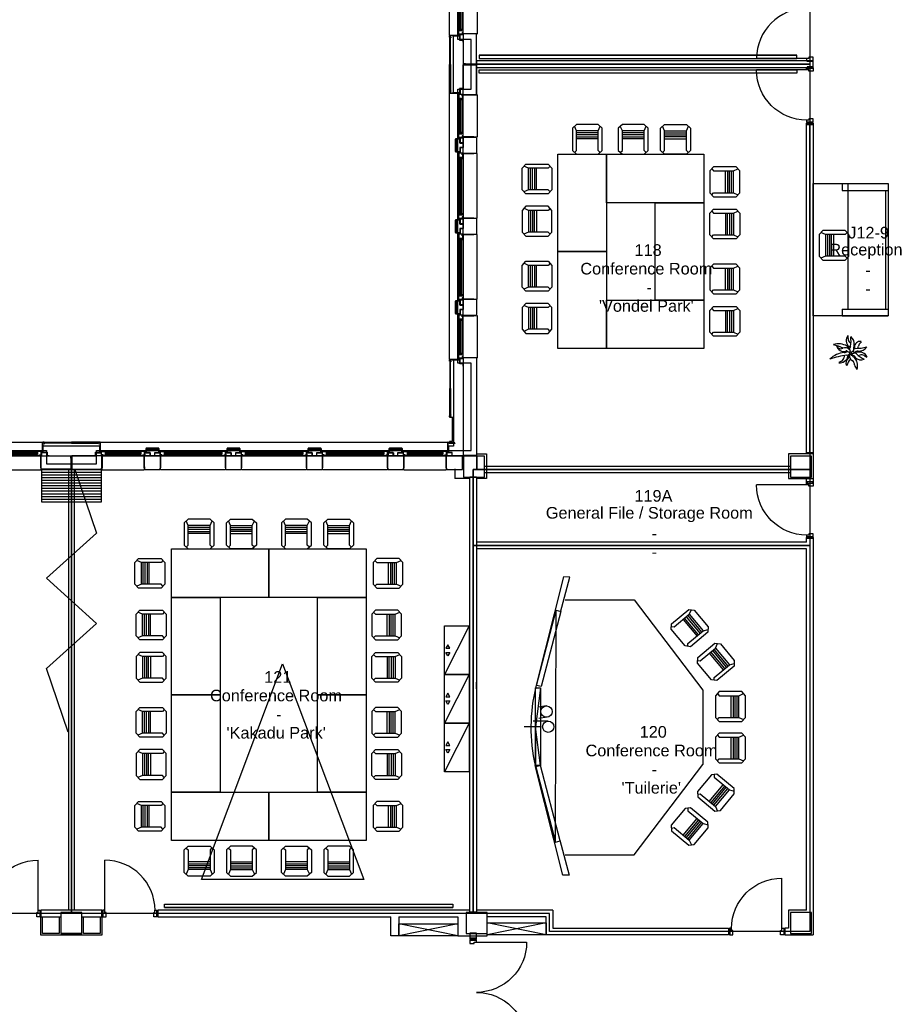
# Model space of a CAD drawing. Header units: millimetres. Extents: x 11314 to 117107, y -3618 to 64487.
# Tile 22 of 36: x 66742 to 83093, y 19993 to 38225. Entities that reach past the tile are written whole.
import ezdxf

# ---------------------------------------------------------------- set-up
doc = ezdxf.new("R2010")
doc.units = ezdxf.units.MM
doc.header["$MEASUREMENT"] = 0
doc.layers.get('0').update_dxf_attribs({"linetype": 'CONTINUOUS'})
for name, color, linetype in [('A-GLAZ', 8, 'CONTINUOUS'), ('A-WALL', 7, 'CONTINUOUS'), ('F-PROT-EQPM', 8, 'CONTINUOUS'), ('I-DOOR', 9, 'CONTINUOUS'), ('I-FURN', 8, 'CONTINUOUS'), ('I-FURN-CHAR', 9, 'CONTINUOUS'), ('I-FURN-CONF', 9, 'CONTINUOUS'), ('I-GLAZ', 8, 'CONTINUOUS'), ('I-WALL', 8, 'CONTINUOUS'), ('PDF_Text', 7, 'CONTINUOUS'), ('S-COLS', 7, 'CONTINUOUS'), ('triGrossAreaLayer', 7, 'CONTINUOUS'), ('triLabelLayer', 7, 'CONTINUOUS'), ('triMeasuredGrossAreaLayer', 7, 'CONTINUOUS'), ('triSpaceLayer', 7, 'CONTINUOUS')]:
    doc.layers.add(name, color=color, linetype=linetype)
doc.styles.add('FDC_ZONE', font='romans.shx', dxfattribs={"height": 500})
doc.styles.add('PDF Helvetica', font='Helvetica.ttf')

# ---------------------------------------------------------------- blocks, each defined once
blk = doc.blocks.new('DD930-125')
for p, q in [((-57.5, -54.5), (-987.5, -54.5)), ((-57.5, -1914.5), (-987.5, -1914.5))]:
    blk.add_line(p, q)
for points in [[(-50, -21.5), (-50, 20.5), (50, 20.5), (50, -21.5)], [(-50, -21.5), (-50, 20.5), (50, 20.5), (50, -21.5)], [(-50, -21.5), (-50, 20.5), (50, 20.5), (50, -21.5)], [(-50, -21.5), (-50, 20.5), (50, 20.5), (50, -21.5)], [(-50, -1947.5), (-50, -1989.5), (50, -1989.5), (50, -1947.5)], [(-50, -1947.5), (-50, -1989.5), (50, -1989.5), (50, -1947.5)], [(-50, -1947.5), (-50, -1989.5), (50, -1989.5), (50, -1947.5)], [(-50, -1947.5), (-50, -1989.5), (50, -1989.5), (50, -1947.5)]]:
    blk.add_lwpolyline(points, close=True)
for points in [[(53.5, -12.5), (62.5, -12.5), (62.5, -79.5), (-17.5, -79.5), (-17.5, -54.5), (-62.5, -54.5), (-62.5, -12.5), (-53.5, -12.5), (-53.5, -21.5), (53.5, -21.5), (53.5, -12.5)], [(53.5, -12.5), (62.5, -12.5), (62.5, -79.5), (-17.5, -79.5), (-17.5, -54.5), (-62.5, -54.5), (-62.5, -12.5), (-53.5, -12.5), (-53.5, -21.5), (53.5, -21.5), (53.5, -12.5)], [(53.5, -1956.5), (62.5, -1956.5), (62.5, -1889.5), (-17.5, -1889.5), (-17.5, -1914.5), (-62.5, -1914.5), (-62.5, -1956.5), (-53.5, -1956.5), (-53.5, -1947.5), (53.5, -1947.5), (53.5, -1956.5)], [(53.5, -1956.5), (62.5, -1956.5), (62.5, -1889.5), (-17.5, -1889.5), (-17.5, -1914.5), (-62.5, -1914.5), (-62.5, -1956.5), (-53.5, -1956.5), (-53.5, -1947.5), (53.5, -1947.5), (53.5, -1956.5)]]:
    blk.add_lwpolyline(points)
for centre, start, end in [((-57.5, -54.5), 180, 270), ((-57.5, -1914.5), 90, 180)]:
    blk.add_arc(centre, 930, start, end)
blk = doc.blocks.new('I-930-125')
blk.add_line((984, -58), (984, -988))
for points in [[(20, -50), (-1, -50), (-1, 50), (20, 50)], [(20, -50), (-1, -50), (-1, 50), (20, 50)], [(1039, -50), (1018, -50), (1018, 50), (1039, 50)], [(1039, -50), (1018, -50), (1018, 50), (1039, 50)]]:
    blk.add_lwpolyline(points, close=True)
for points in [[(12, 54), (12, 62), (78, 62), (78, -18), (54, -18), (54, -62), (12, -62), (12, -54), (20, -54), (20, 54), (12, 54)], [(1026, 54), (1026, 62), (960, 62), (960, -18), (984, -18), (984, -62), (1026, -62), (1026, -54), (1018, -54), (1018, 54), (1026, 54)]]:
    blk.add_lwpolyline(points)
blk.add_arc((984, -57), 931, 180.0526, 270.009)
blk = doc.blocks.new('CHAIR10')
for p, q in [((-201, 267), (-276, 198)), ((-276, 198), (-276, -218)), ((-201, 147), (-239, 233)), ((201, 267), (-201, 267)), ((276, 198), (201, 267)), ((201, 147), (239, 233)), ((276, -218), (276, 198)), ((-201, -218), (-201, 147)), ((201, 147), (-201, 147)), ((201, 111), (-201, 111)), ((201, 74), (-201, 74)), ((-201, 37), (201, 37)), ((201, 0), (-201, 0)), ((201, -218), (201, 147)), ((-276, -218), (-201, -286)), ((-239, -252), (-201, -218)), ((-201, -286), (201, -286)), ((201, -286), (276, -218)), ((239, -252), (201, -218))]:
    blk.add_line(p, q)
blk = doc.blocks.new('TEKSTOR1')
blk.add_line((-900, 0), (0, -457))
for points in [[(-900, -457), (-900, 0), (0, 0), (0, -457)], [(-554, -394), (-488, -432), (-488, -356)], [(-346, -394), (-412, -432), (-412, -356)]]:
    blk.add_lwpolyline(points, close=True)
blk = doc.blocks.new('WINDOW-JAMB')
for p, q in [((-107, -58), (-107, -63)), ((-107, -63), (-19, -63)), ((-19, -63), (-19, -58))]:
    blk.add_line(p, q)
at = {"ltscale": 0.05}
blk.add_lwpolyline([(-155, -2), (-115, -2, -0.414214), (-113, -3), (-113, -58, 0.414214), (-112, -60), (-15, -60)], format="xyb", dxfattribs=at)
blk.add_lwpolyline([(-111, -58), (-15, -58), (-15, 0), (-111, 0)], close=True)
at = {"flags": 128}
blk.add_lwpolyline([(-30, -70), (-30, -79), (88, -79), (88, -75), (61, -75), (61, -27), (80, -27), (80, -34), (86, -34), (86, -9), (20, -9), (20, -17), (-8, -17), (-8, -69), (-30, -69)], close=True, dxfattribs=at)
blk.add_lwpolyline([(-15, -14), (-15, -3, -0.414343), (-12, 0), (-11, 0, -0.414214), (-8, -3), (-8, -14, -0.414214), (-11, -17), (-12, -17, -0.414214)], format="xyb", close=True)
at = {"extrusion": (0, 0, -1)}
blk.add_ellipse((5, 0), major_axis=(2.6, 23.3), ratio=0.438242, start_param=3.847731, end_param=4.666449, dxfattribs=at)
blk = doc.blocks.new('GL-835')
for p, q in [((304, -259), (-304, -259)), ((304, -284), (-304, -284)), ((-303, -310), (-303, -298)), ((301, -325), (-301, -325)), ((301, -329), (-301, -329)), ((303, -310), (303, -298))]:
    blk.add_line(p, q)
blk.add_lwpolyline([(-389, -250), (-389, -50), (-395, 5), (-391, 10), (391, 10), (395, 5), (389, -50), (389, -250), (-389, -250)])
for points in [[(-315, -316), (-315, -293), (315, -293), (315, -316)], [(315, -298), (315, -310), (-315, -310), (-315, -298)]]:
    blk.add_lwpolyline(points, close=True)
blk.add_blockref('WINDOW-JAMB', (-389, -250))
at = {"extrusion": (0, 0, -1), "zscale": -1}
blk.add_blockref('WINDOW-JAMB', (-389, -250), dxfattribs=at)
blk = doc.blocks.new('GL-1250')
for p, q in [((-510, -259), (510, -259)), ((-510, -284), (510, -284)), ((-509, -310), (-509, -298)), ((-507, -325), (507, -325)), ((-507, -329), (507, -329)), ((509, -310), (509, -298))]:
    blk.add_line(p, q)
blk.add_lwpolyline([(595, -250), (595, -50), (601, 5), (597, 10), (-597, 10), (-601, 5), (-595, -50), (-595, -250), (595, -250)])
for points in [[(525, -316), (525, -293), (-525, -293), (-525, -316)], [(-525, -298), (-525, -310), (525, -310), (525, -298)]]:
    blk.add_lwpolyline(points, close=True)
blk.add_blockref('WINDOW-JAMB', (-595, -250))
at = {"extrusion": (0, 0, -1), "zscale": -1}
blk.add_blockref('WINDOW-JAMB', (-595, -250), dxfattribs=at)
blk = doc.blocks.new('KYTKA')
for centre, radius, start, end in [((67, 170), 124, 143.3338, 228.7733), ((-584, 230), 556, 356.576, 1.4127), ((41, 193), 69.6, 176.576, 235.4997), ((-401, 162), 416, 348.7996, 8.7563), ((-67, 120), 132, 349.5835, 54.0103), ((150, 74), 81.6, 77.857, 184.5747), ((141, 154), 28.5, 330.0977, 351.4932), ((-171, -156), 274, 61.9859, 106.3591), ((-459, -701), 834, 64.8199, 75.3289), ((-95, 113), 108, 194.25, 286.2443), ((-509, -133), 384, 29.7242, 35.5463), ((-137, 115), 69.6, 236.576, 295.4997), ((-72, -23), 83.1, 37.6112, 115.4903), ((-82, 53), 63, 265.288, 311.9753), ((-38, -68), 82.1, 96.878, 108.7733), ((-14, 44), 45.6, 220.7645, 287.4781), ((14, 113), 63, 205.288, 251.3136), ((-69, 15), 82.1, 36.6703, 48.7733), ((56, 41), 63.2, 140.7172, 217.4188), ((-63, 61), 98.2, 39.074, 49.2218), ((22, 34), 35, 270.5146, 1.5802), ((114, 60), 63, 145.288, 203.427), ((85, -28), 78.7, 91.2858, 113.4596), ((-11, 83), 82.1, 334.0034, 348.7733), ((119, -53), 63, 85.288, 143.427), ((87, 613), 563, 269.5857, 286.7311), ((17, 103), 112, 332.5831, 349.7055), ((135, 144), 135, 265.288, 328.9155), ((196, 77), 69.6, 116.576, 175.4997), ((-51, -369), 360, 95.6502, 134.2711), ((136, -1410), 1371, 97.6365, 108.6124), ((120, -637), 556, 116.576, 121.4127), ((-154, -43), 124, 263.3338, 348.7733), ((-159, -78), 69.6, 296.576, 355.4997), ((-8, -80), 81.9, 163.6806, 182.2686), ((29, -168), 90, 127.3197, 205.7328), ((354, -384), 443, 141.8366, 156.3351), ((-44, -7), 43.7, 267.7462, 315.8958), ((49, -83), 82.1, 152.8818, 168.7733), ((-77, -60), 63, 325.288, 17.7021), ((82, -51), 95.8, 151.8396, 241.4537), ((27, -23), 28, 173.4091, 275.9291), ((36, -80), 76.8, 39.812, 109.1534), ((41, 11), 37.6, 227.5678, 315.2989), ((52, -20), 33.2, 168.0235, 225.483), ((106, -16), 82.1, 199.8507, 228.7733), ((23, -113), 63, 25.288, 83.427), ((-26, -61), 59.2, 6.4746, 9.6634), ((-3, -193), 69.6, 356.576, 55.4997), ((-47, -205), 161, 337.8164, 52.4268), ((76, 67), 82.1, 259.8507, 288.7733), ((165, 3), 124, 226.3042, 292.8124), ((375, 259), 403, 225.9294, 246.1843), ((142, -128), 124, 23.3338, 108.7733), ((97, 48), 111, 285.7416, 295.3073), ((175, -116), 69.6, 56.576, 115.4997), ((519, 406), 556, 236.576, 241.4127), ((1367, 381), 1424, 203.9738, 206.9955)]:
    blk.add_arc(centre, radius, start, end)

msp = doc.modelspace()

# ---------------------------------------------------------------- linework, layer by layer
at = {"layer": 'A-GLAZ'}
for p, q in [((74698, 37936), (74698, 44360)), ((74698, 31936), (74698, 36860)), ((67160, 30398), (60736, 30398)), ((74660, 30398), (68236, 30398))]:
    msp.add_line(p, q, dxfattribs=at)
at = {"layer": 'A-WALL'}
for p, q in [((74808, 35782), (74808, 36014)), ((74808, 36014), (74808, 35782)), ((74810, 36014), (74810, 35782)), ((74812, 36018), (74882, 36018)), ((74882, 36016), (74812, 36016)), ((74883, 36019), (74883, 36034)), ((74883, 36034), (74885, 36034)), ((74885, 36034), (74885, 36019)), ((74812, 35780), (74882, 35780)), ((74882, 35780), (74812, 35780)), ((74882, 35778), (74812, 35778)), ((74812, 35778), (74882, 35778)), ((74883, 35762), (74883, 35777)), ((74883, 35777), (74883, 35762)), ((74885, 35762), (74883, 35762)), ((74883, 35762), (74885, 35762)), ((74885, 35777), (74885, 35762)), ((74885, 35762), (74885, 35777)), ((74808, 34282), (74808, 34514)), ((74808, 34514), (74808, 34282)), ((74810, 34514), (74810, 34282)), ((74812, 34518), (74882, 34518)), ((74882, 34516), (74812, 34516)), ((74883, 34519), (74883, 34534)), ((74883, 34534), (74885, 34534)), ((74885, 34534), (74885, 34519)), ((74812, 34280), (74882, 34280)), ((74882, 34280), (74812, 34280)), ((74882, 34278), (74812, 34278)), ((74812, 34278), (74882, 34278)), ((74883, 34262), (74883, 34277)), ((74883, 34277), (74883, 34262)), ((74885, 34277), (74885, 34262)), ((74885, 34262), (74885, 34277)), ((74885, 34262), (74883, 34262)), ((74883, 34262), (74885, 34262)), ((74808, 32782), (74808, 33014)), ((74808, 33014), (74808, 32782)), ((74810, 33014), (74810, 32782)), ((74812, 33018), (74882, 33018)), ((74882, 33016), (74812, 33016)), ((74883, 33019), (74883, 33034)), ((74883, 33034), (74885, 33034)), ((74885, 33034), (74885, 33019)), ((74812, 32780), (74882, 32780)), ((74882, 32780), (74812, 32780)), ((74882, 32778), (74812, 32778)), ((74812, 32778), (74882, 32778)), ((74883, 32762), (74883, 32777)), ((74883, 32777), (74883, 32762)), ((74885, 32762), (74883, 32762)), ((74883, 32762), (74885, 32762)), ((74885, 32777), (74885, 32762)), ((74885, 32762), (74885, 32777)), ((74769, 31921), (74769, 30328)), ((74881, 31921), (74769, 31921)), ((74696, 30869), (74696, 30891)), ((74698, 30891), (74698, 30869)), ((74700, 30895), (74717, 30895)), ((74717, 30893), (74700, 30893)), ((74700, 30867), (74742, 30867)), ((74742, 30865), (74700, 30865)), ((74719, 30897), (74719, 30905)), ((74719, 30905), (74721, 30905)), ((74721, 30905), (74721, 30897)), ((74747, 30860), (74747, 30417)), ((74749, 30417), (74749, 30860)), ((69078, 30284), (69078, 30214)), ((69080, 30214), (69080, 30284)), ((69314, 30288), (69082, 30288)), ((69082, 30288), (69314, 30288)), ((69082, 30286), (69314, 30286)), ((69316, 30284), (69316, 30214)), ((69316, 30214), (69316, 30284)), ((69318, 30214), (69318, 30284)), ((69318, 30284), (69318, 30214)), ((70578, 30284), (70578, 30214)), ((70580, 30214), (70580, 30284)), ((70814, 30288), (70582, 30288)), ((70582, 30288), (70814, 30288)), ((70582, 30286), (70814, 30286)), ((70816, 30284), (70816, 30214)), ((70816, 30214), (70816, 30284)), ((70818, 30214), (70818, 30284)), ((70818, 30284), (70818, 30214)), ((72078, 30284), (72078, 30214)), ((72080, 30214), (72080, 30284)), ((72314, 30288), (72082, 30288)), ((72082, 30288), (72314, 30288)), ((72082, 30286), (72314, 30286)), ((72316, 30284), (72316, 30214)), ((72316, 30214), (72316, 30284)), ((72318, 30214), (72318, 30284)), ((72318, 30284), (72318, 30214)), ((73578, 30284), (73578, 30214)), ((73580, 30214), (73580, 30284)), ((73814, 30288), (73582, 30288)), ((73582, 30288), (73814, 30288)), ((73582, 30286), (73814, 30286)), ((73816, 30284), (73816, 30214)), ((73816, 30214), (73816, 30284)), ((73818, 30214), (73818, 30284)), ((73818, 30284), (73818, 30214)), ((74664, 30215), (74664, 30396)), ((74666, 30396), (74666, 30215)), ((74668, 30400), (74690, 30400)), ((74690, 30398), (74668, 30398)), ((74769, 30328), (74678, 30328)), ((74678, 30328), (74678, 30217)), ((74692, 30383), (74692, 30396)), ((74694, 30396), (74694, 30383)), ((74696, 30381), (74797, 30381)), ((74797, 30379), (74696, 30379)), ((74697, 30411), (74697, 30389)), ((74699, 30389), (74699, 30411)), ((74745, 30415), (74701, 30415)), ((74745, 30413), (74701, 30413)), ((74797, 30387), (74701, 30387)), ((74701, 30385), (74797, 30385)), ((74797, 30385), (74797, 30387)), ((74797, 30381), (74797, 30379)), ((69077, 30213), (69062, 30213)), ((69062, 30213), (69062, 30211)), ((69062, 30211), (69077, 30211)), ((69334, 30213), (69319, 30213)), ((69319, 30213), (69334, 30213)), ((69319, 30211), (69334, 30211)), ((69334, 30211), (69319, 30211)), ((69334, 30211), (69334, 30213)), ((69334, 30213), (69334, 30211)), ((70577, 30213), (70562, 30213)), ((70562, 30213), (70562, 30211)), ((70562, 30211), (70577, 30211)), ((70834, 30213), (70819, 30213)), ((70819, 30213), (70834, 30213)), ((70819, 30211), (70834, 30211)), ((70834, 30211), (70819, 30211)), ((70834, 30211), (70834, 30213)), ((70834, 30213), (70834, 30211)), ((72077, 30213), (72062, 30213)), ((72062, 30213), (72062, 30211)), ((72062, 30211), (72077, 30211)), ((72334, 30213), (72319, 30213)), ((72319, 30213), (72334, 30213)), ((72319, 30211), (72334, 30211)), ((72334, 30211), (72319, 30211)), ((72334, 30211), (72334, 30213)), ((72334, 30213), (72334, 30211)), ((73577, 30213), (73562, 30213)), ((73562, 30213), (73562, 30211)), ((73562, 30211), (73577, 30211)), ((73834, 30213), (73819, 30213)), ((73819, 30213), (73834, 30213)), ((73819, 30211), (73834, 30211)), ((73834, 30211), (73819, 30211)), ((73834, 30211), (73834, 30213)), ((73834, 30213), (73834, 30211)), ((74644, 30213), (74662, 30213)), ((74644, 30211), (74644, 30213)), ((74662, 30211), (74644, 30211))]:
    msp.add_line(p, q, dxfattribs=at)
for points in [[(74881, 37931), (74699, 37931, 0.414213), (74695, 37927), (74695, 37904, 0.414214), (74699, 37900), (74716, 37900, -0.414214), (74718, 37898), (74718, 37891), (74720, 37891), (74720, 37898, 0.414214), (74716, 37902), (74699, 37902, -0.414214), (74697, 37904), (74697, 37927, -0.414213), (74699, 37929), (74881, 37929), (74881, 37931)], [(74881, 36865), (74699, 36865, -0.414213), (74695, 36869), (74695, 36891, -0.414214), (74699, 36895), (74716, 36895, 0.414214), (74718, 36897), (74718, 36905), (74720, 36905), (74720, 36897, -0.414214), (74716, 36893), (74699, 36893, 0.414214), (74697, 36891), (74697, 36869, 0.414213), (74699, 36867), (74881, 36867), (74881, 36865)], [(74882, 31931), (74700, 31931, 0.414213), (74696, 31927), (74696, 31904, 0.414214), (74700, 31900), (74717, 31900, -0.414214), (74719, 31898), (74719, 31891), (74721, 31891), (74721, 31898, 0.414214), (74717, 31902), (74700, 31902, -0.414214), (74698, 31904), (74698, 31927, -0.414213), (74700, 31929), (74882, 31929), (74882, 31931)], [(67165, 30216), (67165, 30398, -0.414213), (67169, 30402), (67191, 30402, -0.414214), (67195, 30398), (67195, 30381, 0.414214), (67197, 30379), (67205, 30379), (67205, 30377), (67197, 30377, -0.414214), (67193, 30381), (67193, 30398, 0.414214), (67191, 30400), (67169, 30400, 0.414213), (67167, 30398), (67167, 30216), (67165, 30216)], [(68231, 30216), (68231, 30398, 0.414213), (68227, 30402), (68204, 30402, 0.414214), (68200, 30398), (68200, 30381, -0.414214), (68198, 30379), (68191, 30379), (68191, 30377), (68198, 30377, 0.414214), (68202, 30381), (68202, 30398, -0.414214), (68204, 30400), (68227, 30400, -0.414213), (68229, 30398), (68229, 30216), (68231, 30216)]]:
    msp.add_lwpolyline(points, format="xyb", dxfattribs=at)
for points in [[(74948, 37844), (74948, 36951), (74880, 36951), (74880, 36869), (74768, 36869), (74768, 37925), (74880, 37925), (74880, 37844), (74948, 37844)], [(74828, 36016), (74890, 36016), (74890, 35940), (74948, 35940), (74948, 35856), (74890, 35856), (74890, 35780), (74828, 35780), (74828, 36016), (74828, 35780)], [(74948, 36048), (75138, 36048), (75158, 36047), (75188, 36044), (75198, 36033), (75198, 35763), (75188, 35752), (75148, 35748), (74948, 35748), (74948, 36048)], [(74828, 34516), (74890, 34516), (74890, 34440), (74948, 34440), (74948, 34356), (74890, 34356), (74890, 34280), (74828, 34280), (74828, 34516), (74828, 34280)], [(74948, 34548), (75138, 34548), (75158, 34547), (75188, 34544), (75198, 34533), (75198, 34263), (75188, 34252), (75148, 34248), (74948, 34248), (74948, 34548)], [(74828, 33016), (74890, 33016), (74890, 32940), (74948, 32940), (74948, 32856), (74890, 32856), (74890, 32780), (74828, 32780), (74828, 33016), (74828, 32780)], [(74948, 33048), (75138, 33048), (75158, 33047), (75188, 33044), (75198, 33033), (75198, 32763), (75188, 32752), (75148, 32748), (74948, 32748), (74948, 33048)], [(67251, 30149), (68145, 30149), (68145, 30217), (68227, 30217), (68227, 30329), (67171, 30329), (67171, 30217), (67251, 30217), (67251, 30149)], [(69080, 30268), (69080, 30206), (69156, 30206), (69156, 30148), (69240, 30148), (69240, 30206), (69316, 30206), (69316, 30268), (69080, 30268), (69316, 30268)], [(70580, 30268), (70580, 30206), (70656, 30206), (70656, 30148), (70740, 30148), (70740, 30206), (70816, 30206), (70816, 30268), (70580, 30268), (70816, 30268)], [(72080, 30268), (72080, 30206), (72156, 30206), (72156, 30148), (72240, 30148), (72240, 30206), (72316, 30206), (72316, 30268), (72080, 30268), (72316, 30268)], [(73580, 30268), (73580, 30206), (73656, 30206), (73656, 30148), (73740, 30148), (73740, 30206), (73816, 30206), (73816, 30268), (73580, 30268), (73816, 30268)], [(69048, 30148), (69048, 29958), (69049, 29938), (69052, 29908), (69063, 29898), (69333, 29898), (69344, 29908), (69348, 29948), (69348, 30148), (69048, 30148)], [(70548, 30148), (70548, 29958), (70549, 29938), (70552, 29908), (70563, 29898), (70833, 29898), (70844, 29908), (70848, 29948), (70848, 30148), (70548, 30148)], [(72048, 30148), (72048, 29958), (72049, 29938), (72052, 29908), (72063, 29898), (72333, 29898), (72344, 29908), (72348, 29948), (72348, 30148), (72048, 30148)], [(73548, 30148), (73548, 29958), (73549, 29938), (73552, 29908), (73563, 29898), (73833, 29898), (73844, 29908), (73848, 29948), (73848, 30148), (73548, 30148)], [(74934, 30113), (74954, 30113), (74954, 30148), (74934, 30148), (74934, 30113)], [(74989, 30163), (74989, 30143), (74954, 30143), (74954, 30163), (74989, 30163)]]:
    msp.add_lwpolyline(points, dxfattribs=at)
for points in [[(74835, 37932), (74835, 37931), (74838, 37931), (74838, 37932), (74843, 37932), (74843, 37931), (74883, 37931), (74883, 37929), (74843, 37929), (74843, 37927), (74883, 37927), (74883, 37927), (74885, 37927), (74885, 37949), (74883, 37949), (74883, 37933), (74836, 37933, 0.414214)], [(74835, 36864), (74835, 36865), (74838, 36865), (74838, 36864), (74843, 36864), (74843, 36865), (74883, 36865), (74883, 36867), (74843, 36867), (74843, 36869), (74883, 36869), (74883, 36869), (74885, 36869), (74885, 36847), (74883, 36847), (74883, 36863), (74836, 36863, -0.414214)], [(74836, 31932), (74836, 31931), (74839, 31931), (74839, 31932), (74844, 31932), (74844, 31931), (74884, 31931), (74884, 31929), (74844, 31929), (74844, 31927), (74884, 31927), (74884, 31927), (74886, 31927), (74886, 31949), (74884, 31949), (74884, 31933), (74837, 31933, 0.414214)], [(74949, 31963), (74949, 30163), (75198, 30163, 0.414214), (75199, 30164), (75199, 31952, 0.196315), (75199, 31953), (75194, 31958, 0.173457), (75194, 31958), (75149, 31963, 0.027108), (75149, 31963)], [(67164, 30262), (67165, 30262), (67165, 30259), (67164, 30259), (67164, 30254), (67165, 30254), (67165, 30214), (67167, 30214), (67167, 30254), (67169, 30254), (67169, 30214), (67169, 30214), (67169, 30212), (67147, 30212), (67147, 30214), (67163, 30214), (67163, 30261, -0.414214)], [(68232, 30262), (68231, 30262), (68231, 30259), (68232, 30259), (68232, 30254), (68231, 30254), (68231, 30214), (68229, 30214), (68229, 30254), (68227, 30254), (68227, 30214), (68227, 30214), (68227, 30212), (68249, 30212), (68249, 30214), (68233, 30214), (68233, 30261, 0.414214)]]:
    msp.add_lwpolyline(points, format="xyb", close=True, dxfattribs=at)
for points in [[(75193, 37955), (75148, 37960), (74948, 37960), (74948, 37408), (75198, 37408), (75198, 37950)], [(74713, 37400), (74713, 37895), (74698, 37895), (74698, 37400)], [(74713, 37395), (74713, 36900), (74698, 36900), (74698, 37395)], [(75193, 36841), (75148, 36836), (74948, 36836), (74948, 37388), (75198, 37388), (75198, 36846)], [(74954, 37388), (74989, 37388), (74989, 37408), (74954, 37408)], [(74714, 31400), (74714, 31895), (74699, 31895), (74699, 31400)], [(74714, 31395), (74714, 30900), (74699, 30900), (74699, 31395)], [(67695, 30384), (67200, 30384), (67200, 30399), (67695, 30399)], [(67700, 30384), (68195, 30384), (68195, 30399), (67700, 30399)], [(67141, 29904), (67136, 29949), (67136, 30149), (67688, 30149), (67688, 29899), (67146, 29899)], [(67708, 30143), (67708, 30108), (67688, 30108), (67688, 30143)], [(68255, 29904), (68260, 29949), (68260, 30149), (67708, 30149), (67708, 29899), (68250, 29899)]]:
    msp.add_lwpolyline(points, close=True, dxfattribs=at)
at = {"layer": 'A-WALL', "flags": 128}
msp.add_lwpolyline([(74934, 30098), (74934, 30098), (74934, 30148), (74636, 30148), (74636, 29948), (74640, 29908), (74651, 29898), (74934, 29898), (74934, 30098)], dxfattribs=at)
at = {"layer": 'A-WALL'}
for centre, radius, start, end in [((74812, 36014), 4, 90, 179.9999), ((74812, 36014), 2, 90, 179.9999), ((74882, 36019), 1, 270, 0), ((74882, 36019), 3, 270, 0), ((74812, 35782), 4, 180.0001, 270), ((74812, 35782), 4, 180.0001, 270), ((74812, 35782), 2, 180.0001, 270), ((74812, 35782), 2, 180.0001, 270), ((74882, 35777), 3, 0, 90), ((74882, 35777), 3, 0, 90), ((74882, 35777), 1, 0, 90), ((74882, 35777), 1, 0, 90), ((74812, 34514), 4, 90, 179.9999), ((74812, 34514), 2, 90, 179.9999), ((74882, 34519), 1, 270, 0), ((74882, 34519), 3, 270, 0), ((74812, 34282), 4, 180.0001, 270), ((74812, 34282), 4, 180.0001, 270), ((74812, 34282), 2, 180.0001, 270), ((74812, 34282), 2, 180.0001, 270), ((74882, 34277), 3, 0, 90), ((74882, 34277), 3, 0, 90), ((74882, 34277), 1, 0, 90), ((74882, 34277), 1, 0, 90), ((74812, 33014), 4, 90, 179.9999), ((74812, 33014), 2, 90, 179.9999), ((74882, 33019), 1, 270, 0), ((74882, 33019), 3, 270, 0), ((74812, 32782), 4, 180.0001, 270), ((74812, 32782), 4, 180.0001, 270), ((74812, 32782), 2, 180.0001, 270), ((74812, 32782), 2, 180.0001, 270), ((74882, 32777), 3, 0, 90), ((74882, 32777), 3, 0, 90), ((74882, 32777), 1, 0, 90), ((74882, 32777), 1, 0, 90), ((74700, 30891), 4, 90, 180.0001), ((74700, 30869), 4, 180.0001, 270), ((74700, 30891), 2, 90, 180.0001), ((74700, 30869), 2, 180.0001, 270), ((74717, 30897), 2, 270, 0), ((74717, 30897), 4, 270, 0), ((74742, 30860), 7, 0, 90), ((74742, 30860), 5, 0, 90), ((69082, 30284), 4, 90.0001, 180), ((69082, 30284), 2, 90.0001, 180), ((69314, 30284), 4, 0, 89.9999), ((69314, 30284), 4, 0, 89.9999), ((69314, 30284), 2, 0, 89.9999), ((69314, 30284), 2, 0, 89.9999), ((70582, 30284), 4, 90.0001, 180), ((70582, 30284), 2, 90.0001, 180), ((70814, 30284), 4, 0, 89.9999), ((70814, 30284), 4, 0, 89.9999), ((70814, 30284), 2, 0, 89.9999), ((70814, 30284), 2, 0, 89.9999), ((72082, 30284), 4, 90.0001, 180), ((72082, 30284), 2, 90.0001, 180), ((72314, 30284), 4, 0, 89.9999), ((72314, 30284), 4, 0, 89.9999), ((72314, 30284), 2, 0, 89.9999), ((72314, 30284), 2, 0, 89.9999), ((73582, 30284), 4, 90.0001, 180), ((73582, 30284), 2, 90.0001, 180), ((73814, 30284), 4, 0, 89.9999), ((73814, 30284), 4, 0, 89.9999), ((73814, 30284), 2, 0, 89.9999), ((73814, 30284), 2, 0, 89.9999), ((74668, 30396), 4, 90.0001, 180), ((74668, 30396), 2, 90.0001, 180), ((74690, 30396), 4, 0, 90.0001), ((74690, 30396), 2, 0, 90.0001), ((74696, 30383), 4, 180, 270), ((74696, 30383), 2, 180, 270), ((74701, 30411), 4, 90, 179.9999), ((74701, 30389), 4, 179.9999, 270), ((74701, 30411), 2, 90, 179.9999), ((74701, 30389), 2, 179.9999, 270), ((74745, 30417), 2, 270, 0), ((74745, 30417), 4, 270, 0), ((69077, 30214), 1, 270, 0), ((69077, 30214), 3, 270, 0), ((69319, 30214), 3, 180, 270), ((69319, 30214), 3, 180, 270), ((69319, 30214), 1, 180, 270), ((69319, 30214), 1, 180, 270), ((70577, 30214), 1, 270, 0), ((70577, 30214), 3, 270, 0), ((70819, 30214), 3, 180, 270), ((70819, 30214), 3, 180, 270), ((70819, 30214), 1, 180, 270), ((70819, 30214), 1, 180, 270), ((72077, 30214), 1, 270, 0), ((72077, 30214), 3, 270, 0), ((72319, 30214), 3, 180, 270), ((72319, 30214), 3, 180, 270), ((72319, 30214), 1, 180, 270), ((72319, 30214), 1, 180, 270), ((73577, 30214), 1, 270, 0), ((73577, 30214), 3, 270, 0), ((73819, 30214), 3, 180, 270), ((73819, 30214), 3, 180, 270), ((73819, 30214), 1, 180, 270), ((73819, 30214), 1, 180, 270), ((74662, 30215), 2, 270, 0), ((74662, 30215), 4, 270, 0)]:
    msp.add_arc(centre, radius, start, end, dxfattribs=at)
at = {"layer": 'F-PROT-EQPM'}
for points in [[(73758, 21486), (74848, 21486), (74848, 21261), (73758, 21261)], [(75393, 21503), (76483, 21503), (76483, 21278), (75393, 21278)]]:
    msp.add_lwpolyline(points, close=True, dxfattribs=at)
for points in [[(74848, 21486), (73758, 21261)], [(74848, 21261), (73758, 21486)], [(76483, 21503), (75393, 21278)], [(76483, 21278), (75393, 21503)]]:
    msp.add_lwpolyline(points, dxfattribs=at)
at = {"layer": 'I-DOOR'}
for p, q in [((67143, 29898), (67143, 29298)), ((67143, 29898), (68253, 29898)), ((67143, 29848), (68253, 29848)), ((67143, 29798), (68253, 29798)), ((67143, 29748), (68253, 29748)), ((67748, 29898), (67648, 29898)), ((67760, 29898), (68166, 28716)), ((68253, 29298), (68253, 29898)), ((67143, 29698), (68253, 29698)), ((67143, 29648), (68253, 29648)), ((67143, 29598), (68253, 29598)), ((67143, 29548), (68253, 29548)), ((67143, 29498), (68253, 29498)), ((67143, 29448), (68253, 29448)), ((67143, 29398), (68253, 29398)), ((67143, 29348), (68253, 29348)), ((67143, 29298), (68253, 29298)), ((67235, 27881), (68166, 28716)), ((67235, 27881), (68166, 27047)), ((67235, 26213), (68166, 27047)), ((67641, 25031), (67235, 26213))]:
    msp.add_line(p, q, dxfattribs=at)
msp.add_lwpolyline([(67648, 21738), (67648, 29898), (67748, 29898), (67748, 21738), (67648, 21738)], dxfattribs=at)
at = {"layer": 'I-FURN'}
for p, q in [((82064, 35189), (82064, 32864)), ((82764, 35064), (82814, 35064)), ((82764, 35064), (82764, 32864)), ((82814, 35064), (82814, 33045))]:
    msp.add_line(p, q, dxfattribs=at)
at = {"layer": 'I-FURN-CONF'}
for p, q in [((75245, 37233), (75245, 37295)), ((75245, 37295), (81120, 37295)), ((81120, 37233), (75245, 37233)), ((81120, 37295), (81120, 37233)), ((76836, 27485), (78110, 27485)), ((78110, 27485), (79383, 25809)), ((79383, 25809), (79383, 24436)), ((76490, 25518), (76334, 25493)), ((76523, 25238), (76243, 25238)), ((76505, 25310), (76348, 25284)), ((78110, 22761), (79383, 24436)), ((76836, 22761), (78110, 22761))]:
    msp.add_line(p, q, dxfattribs=at)
for points in [[(75245, 37569), (75245, 37569), (81125, 37569), (81125, 37569), (75245, 37569), (75245, 37507), (81125, 37507), (81125, 37569)], [(76924, 27905), (76805, 27906), (76292, 25876)], [(76752, 27254), (76924, 27905)], [(76655, 22997), (76668, 27292)], [(76289, 25133), (76289, 25853), (76379, 25853), (76289, 25133)], [(76379, 25133), (76079, 25133)], [(76289, 25133), (76289, 24413), (76379, 24413), (76289, 25133)], [(76911, 22383), (76792, 22383), (76279, 24413)], [(76739, 23034), (76911, 22383)], [(69420, 21784), (69420, 21784), (74758, 21784), (74758, 21784), (69420, 21784), (69420, 21846), (74758, 21846), (74758, 21784)]]:
    msp.add_lwpolyline(points, dxfattribs=at)
for points in [[(77601, 33934), (76701, 33934), (76701, 35734), (77601, 35734)], [(79401, 35734), (79401, 34834), (77601, 34834), (77601, 35734)], [(79401, 33034), (78501, 33034), (78501, 34834), (79401, 34834)], [(77601, 32134), (76701, 32134), (76701, 33934), (77601, 33934)], [(79401, 33034), (79401, 32134), (77601, 32134), (77601, 33034)], [(71354, 28424), (71354, 27524), (69554, 27524), (69554, 28424)], [(73154, 28424), (73154, 27524), (71354, 27524), (71354, 28424)], [(70454, 25724), (69554, 25724), (69554, 27524), (70454, 27524)], [(73154, 25724), (72254, 25724), (72254, 27524), (73154, 27524)], [(76304, 25898), (76668, 27292), (76755, 27269), (76392, 25876)], [(71608, 26297), (73108, 22307), (70108, 22307)], [(70454, 23924), (69554, 23924), (69554, 25724), (70454, 25724)], [(73154, 23924), (72254, 23924), (72254, 25724), (73154, 25724)], [(76289, 24413), (76289, 25853), (76379, 25853), (76379, 24413)], [(76292, 24390), (76655, 22997), (76742, 23020), (76379, 24413)], [(71354, 23924), (71354, 23024), (69554, 23024), (69554, 23924)], [(73154, 23924), (73154, 23024), (71354, 23024), (71354, 23924)]]:
    msp.add_lwpolyline(points, close=True, dxfattribs=at)
for centre in [(76490, 25413), (76523, 25133)]:
    msp.add_circle(centre, 105, dxfattribs=at)
msp.add_arc((79456, 25116), 3254, 166.5067, 192.4823, dxfattribs=at)
at = {"layer": 'I-GLAZ'}
for p, q in [((81303, 30188), (81303, 36309)), ((81303, 36309), (81428, 36309)), ((81303, 36284), (81428, 36284)), ((81365, 30213), (81365, 36284)), ((81428, 36309), (81428, 30188)), ((81303, 30213), (81428, 30213))]:
    msp.add_line(p, q, dxfattribs=at)
at = {"layer": 'I-WALL'}
for p, q in [((81428, 37462), (75198, 37462)), ((75198, 37462), (75198, 37337)), ((81428, 37337), (81428, 37462)), ((75198, 37337), (81428, 37337)), ((81964, 35189), (81964, 35064)), ((81964, 35189), (82814, 35189)), ((82814, 35189), (82814, 32739)), ((81964, 35064), (82814, 35064)), ((81964, 32864), (81964, 32739)), ((81964, 32864), (82814, 32864)), ((81964, 32739), (82814, 32739)), ((81428, 30188), (81428, 29654)), ((74792, 29908), (74792, 29728)), ((75073, 29728), (74792, 29728)), ((75198, 29753), (75198, 29034)), ((81303, 29654), (81303, 29728)), ((81303, 28552), (81303, 28639)), ((81428, 28639), (81428, 21278)), ((81303, 28552), (75198, 28552)), ((81303, 28426), (75198, 28426)), ((81303, 21738), (81303, 28426)), ((75198, 25835), (75198, 25960)), ((67136, 21738), (67136, 21613)), ((67893, 21738), (67136, 21738)), ((68260, 21738), (67893, 21738)), ((68260, 21613), (68260, 21738)), ((75073, 21738), (69300, 21738)), ((69300, 21738), (69300, 21613)), ((76608, 21738), (75198, 21738)), ((76608, 21738), (76608, 21403)), ((67136, 21613), (67503, 21613)), ((67893, 21613), (68260, 21613)), ((69300, 21613), (73608, 21613)), ((73608, 21261), (73608, 21613)), ((73758, 21613), (74848, 21613)), ((73758, 21613), (73758, 21261)), ((74848, 21613), (74848, 21261)), ((76483, 21613), (75393, 21613)), ((76483, 21278), (76483, 21613)), ((75393, 21261), (75393, 21503)), ((76608, 21403), (79861, 21403)), ((79861, 21403), (79861, 21278)), ((80901, 21403), (80901, 21278)), ((80968, 21403), (80901, 21403)), ((73758, 21261), (73608, 21261)), ((74848, 21261), (75393, 21261)), ((79861, 21278), (76483, 21278)), ((80901, 21278), (81428, 21278))]:
    msp.add_line(p, q, dxfattribs=at)
for points in [[(75199, 30188), (75378, 30188), (75378, 29728), (75198, 29728)], [(81428, 30188), (80968, 30188), (80968, 29728), (81428, 29728)], [(81303, 21738), (80968, 21738), (80968, 21403)]]:
    msp.add_lwpolyline(points, dxfattribs=at)
for points in [[(81003, 29960), (81003, 29835), (81003, 29835), (81003, 29835), (81003, 29835), (81003, 29835), (81003, 29835), (81003, 29835), (81003, 29835), (81003, 29835), (75343, 29835), (75343, 29835), (75343, 29835), (75343, 29835), (75343, 29835), (75343, 29835), (75343, 29835), (75343, 29835), (75343, 29835), (75343, 29960)], [(67136, 21271), (67136, 21613), (67503, 21613), (67503, 21313), (67893, 21313), (67893, 21613), (68260, 21613), (68260, 21271)], [(67166, 21301), (67166, 21613), (67473, 21613), (67473, 21301)], [(68230, 21301), (67923, 21301), (67923, 21613), (68230, 21613)], [(75073, 21197), (75198, 21197), (75198, 21313), (75073, 21313)]]:
    msp.add_lwpolyline(points, close=True, dxfattribs=at)
at = {"layer": 'I-WALL', "flags": 128}
msp.add_lwpolyline([(75073, 29753), (75198, 29753), (75198, 21699), (75073, 21699), (75073, 29753), (75198, 29753)], close=True, dxfattribs=at)
at = {"layer": 'S-COLS'}
for p, q in [((75343, 30143), (74953, 30143)), ((74953, 30143), (74953, 29753)), ((75343, 29753), (75343, 30143)), ((81003, 30143), (81003, 29753)), ((81393, 30143), (81003, 30143)), ((81393, 29753), (81393, 30143)), ((74953, 29753), (75343, 29753)), ((81003, 29753), (81393, 29753)), ((67503, 21693), (67503, 21303)), ((67893, 21693), (67503, 21693)), ((67893, 21303), (67893, 21693)), ((75393, 21693), (75003, 21693)), ((75003, 21693), (75003, 21303)), ((75393, 21303), (75393, 21693)), ((81393, 21693), (81003, 21693)), ((81003, 21693), (81003, 21303)), ((81393, 21303), (81393, 21693)), ((67503, 21303), (67893, 21303)), ((75003, 21303), (75393, 21303)), ((81003, 21303), (81393, 21303))]:
    msp.add_line(p, q, dxfattribs=at)
at = {"layer": 'triGrossAreaLayer'}
msp.add_lwpolyline([(60660, 30248), (67236, 30248), (67236, 29998), (67698, 29998), (68160, 29998), (68160, 30248), (75099, 30248), (75099, 31863), (74848, 31863), (74848, 36936), (75098, 36936), (75098, 37399), (75098, 37860), (74848, 37860), (74848, 44433)], dxfattribs=at)
at = {"layer": 'triMeasuredGrossAreaLayer'}
msp.add_lwpolyline([(60760, 30148), (67136, 30148), (67136, 29898), (67698, 29898), (68260, 29898), (68260, 30148), (75199, 30148), (75199, 31963), (74948, 31963), (74948, 36836), (75198, 36836), (75198, 37399), (75198, 37960), (74948, 37960), (74948, 44333)], dxfattribs=at)
at = {"layer": 'triSpaceLayer'}
for points in [[(75198, 37960), (74948, 37960), (74948, 44333), (75197, 44333), (75197, 44998), (81366, 44998), (81366, 37399), (75198, 37399), (75198, 37960)], [(75199, 31963), (74948, 31963), (74948, 36836), (75198, 36836), (75198, 37399), (81366, 37399), (81366, 29898), (75199, 29898), (75199, 31963)], [(82814, 32739), (81428, 32739), (81428, 35189), (82814, 35189)], [(60198, 29898), (60760, 29898), (60760, 30148), (67136, 30148), (67136, 29898), (67698, 29898), (67698, 21676), (60198, 21676), (60198, 29898)], [(67698, 29898), (68260, 29898), (68260, 30148), (75199, 30148), (75199, 29898), (75136, 29898), (75136, 21676), (67698, 21676), (67698, 29898)], [(75136, 28488), (75136, 29898), (81366, 29898), (81366, 28489), (75136, 28488)], [(75136, 28488), (81366, 28489), (81366, 21341), (76545, 21341), (76545, 21676), (75136, 21676), (75136, 28488)]]:
    msp.add_lwpolyline(points, close=True, dxfattribs=at)

# ---------------------------------------------------------------- block references
at = {"layer": 'A-GLAZ', "rotation": 270}
for name, p in [('GL-835', (75198, 38354)), ('GL-835', (75198, 36442)), ('GL-1250', (75198, 35148)), ('GL-1250', (75198, 33648)), ('GL-835', (75198, 32355))]:
    msp.add_blockref(name, p, dxfattribs=at)
at = {"layer": 'A-GLAZ', "xscale": -1, "rotation": 180}
for name, p in [('GL-835', (66742, 29898)), ('GL-835', (68654, 29898)), ('GL-1250', (69948, 29898)), ('GL-1250', (71448, 29898)), ('GL-1250', (72948, 29898)), ('GL-835', (74242, 29898))]:
    msp.add_blockref(name, p, dxfattribs=at)
at = {"layer": 'I-DOOR'}
for p, rotation in [((81365, 38488), 270), ((69299, 21675), 180)]:
    msp.add_blockref('I-930-125', p, dxfattribs=dict(at, rotation=rotation))
at = {"layer": 'I-DOOR', "xscale": -1}
for p, rotation in [((81365, 36310), 270), ((81365, 28627), 270), ((66097, 21675), 180), ((79862, 21340), 180)]:
    msp.add_blockref('I-930-125', p, dxfattribs=dict(at, rotation=rotation))
msp.add_blockref('DD930-125', (75135, 21199), dxfattribs=at)
at = {"layer": 'I-FURN', "xscale": 1.23464566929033, "yscale": 1.23464566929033, "zscale": 1.23464566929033}
msp.add_blockref('KYTKA', (82107, 32076), dxfattribs=at)
at = {"layer": 'I-FURN-CHAR', "rotation": 90}
msp.add_blockref('CHAIR10', (81800, 34047), dxfattribs=at)
at = {"layer": 'I-FURN-CONF'}
for p in [(77247, 36018), (78095, 36018), (70063, 28710), (71863, 28710)]:
    msp.add_blockref('CHAIR10', p, dxfattribs=at)
at = {"layer": 'I-FURN-CONF', "xscale": -1}
for p in [(78877, 36018), (70845, 28710), (72645, 28710)]:
    msp.add_blockref('CHAIR10', p, dxfattribs=at)
for p, rotation in [((76306, 35275), 90), ((79801, 34440), 270), ((76306, 33475), 90), ((79801, 32640), 270), ((69140, 27974), 90), ((79147, 26966), 309.8604870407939), ((69164, 27015), 90), ((79632, 26340), 309.8604870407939), ((73543, 26233), 270), ((69164, 25215), 90), ((73543, 24433), 270), ((69140, 23474), 90), ((70063, 22634), 180), ((71863, 22634), 180)]:
    msp.add_blockref('CHAIR10', p, dxfattribs=dict(at, rotation=rotation))
at = {"layer": 'I-FURN-CONF'}
for name, p, rotation in [('CHAIR10', (79801, 35222), 270), ('CHAIR10', (76306, 34493), 90), ('CHAIR10', (79801, 33422), 270), ('CHAIR10', (76306, 32693), 90), ('CHAIR10', (73567, 27974), 270), ('CHAIR10', (73543, 27015), 270), ('TEKSTOR1', (75058, 26098), 270), ('CHAIR10', (69164, 26233), 90), ('TEKSTOR1', (75058, 25198), 270), ('CHAIR10', (79905, 25506), 270), ('CHAIR10', (73543, 25215), 270), ('TEKSTOR1', (75058, 24298), 270), ('CHAIR10', (79905, 24740), 270), ('CHAIR10', (69164, 24433), 90), ('CHAIR10', (79632, 23905), 230.1395129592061), ('CHAIR10', (73567, 23474), 270), ('CHAIR10', (79147, 23279), 230.1395129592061), ('CHAIR10', (70845, 22634), 180), ('CHAIR10', (72645, 22634), 180)]:
    msp.add_blockref(name, p, dxfattribs=dict(at, rotation=rotation))

# ---------------------------------------------------------------- texts
at = {"layer": 'PDF_Text', "attachment_point": 4, "style": 'PDF Helvetica'}
for s, insert, char_height in [('J12-9', (82075, 34280), 215.3), ('118', (78120, 33958), 215.3), ('Reception', (81725, 33935), 215.3), ('Conference Room', (77117, 33613), 215.33), ('-', (82389, 33590), 215), ('-', (78340, 33268), 215), ('-', (82389, 33245), 215), ("'Vondel Park'", (77461, 32923), 215.33), ('119A', (78118, 29406), 215.3), ('General File / Storage Room', (76478, 29061), 215.33), ('-', (78436, 28716), 215), ('-', (78436, 28371), 215), ('121', (71267, 26054), 215.3), ('Conference Room', (70264, 25709), 215.33), ('-', (71487, 25364), 215), ("'Kakadu Park'", (70569, 25020), 215.33), ('120', (78215, 25036), 215.3), ('Conference Room', (77213, 24691), 215.33), ('-', (78436, 24346), 215), ("'Tuilerie'", (77879, 24001), 215.3)]:
    msp.add_mtext(s, dxfattribs=dict(at, insert=insert, char_height=char_height))
at = {"layer": 'triLabelLayer', "color": 7, "char_height": 500, "attachment_point": 5, "style": 'FDC_ZONE'}
for insert in [(82121, 33964), (78157, 33649), (78251, 29193), (71449, 25912), (78251, 24915)]:
    msp.add_mtext('{\\fSansSerif;\\H0.01;}', dxfattribs=dict(at, insert=insert))

doc.saveas('drawing.dxf')
